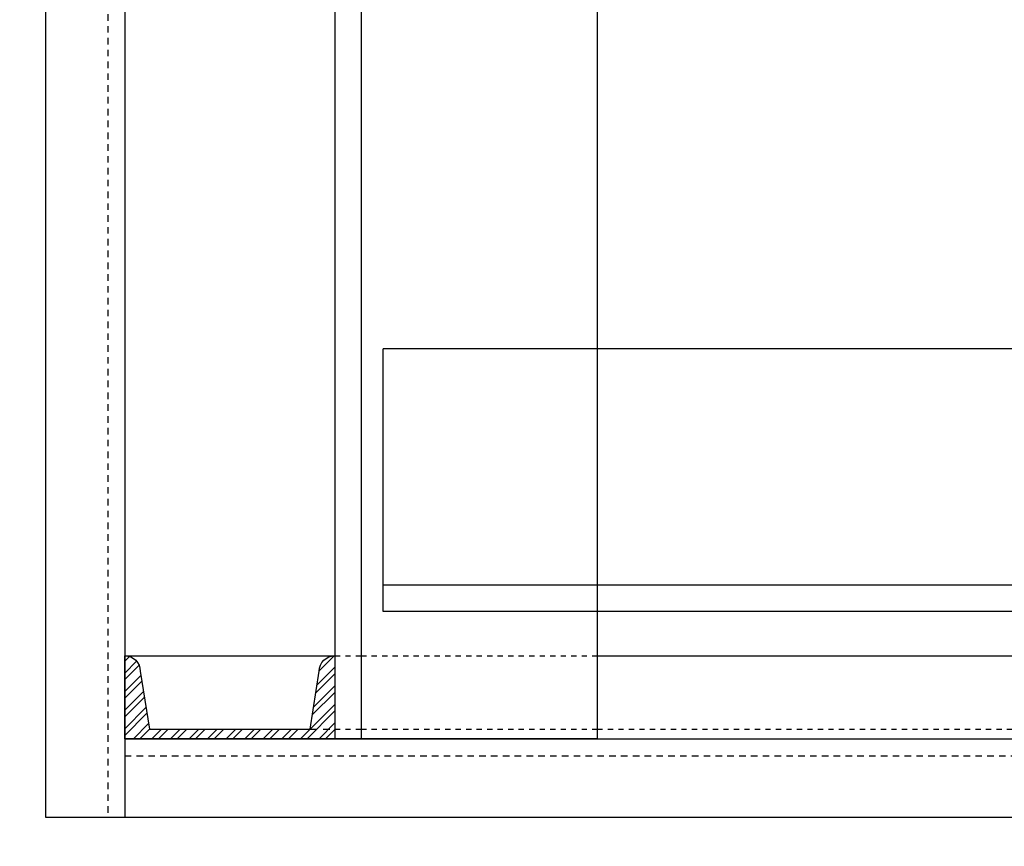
# Model space of a CAD drawing. Header units: inches. Extents: x 382 to 3028, y 70 to 495.
# Tile 28 of 41: x 2020 to 2039, y 130 to 146. Entities that reach past the tile are written whole.
import ezdxf
from ezdxf import colors
from ezdxf.entities.mleader import LeaderData, LeaderLine
from ezdxf.math import Vec2, Vec3

# ---------------------------------------------------------------- set-up
doc = ezdxf.new("R2010")
doc.units = ezdxf.units.IN
doc.header["$MEASUREMENT"] = 0
for name, pattern in [('Dash', [0.25, 0.125, -0.125]), ('Dash - 1_16_', [0.1875, 0.125, -0.0625]), ('Hidden 3_32_', [0.140625, 0.09375, -0.046875])]:
    doc.linetypes.add(name, pattern=pattern)
for name, color, linetype in [('S-ANNO-DIMS', 1, 'Continuous'), ('S-ANNO-NOTE', 2, 'Continuous'), ('S-BEAM', 10, 'Continuous'), ('S-BEAM-HDLN', 1, 'Dash'), ('S-COLS', 2, 'Continuous'), ('S-DETL', 90, 'Continuous'), ('S-DETL-PATT', 8, 'Continuous'), ('S-DETL-THIN', 1, 'Continuous')]:
    doc.layers.add(name, color=color, linetype=linetype)
doc.styles.add('Annotative', font='romans.shx', dxfattribs={"width": 0.8, "height": 0.125})
doc.dimstyles.new('Annotative', dxfattribs={"dimscale": 0, "dimtxt": 0.125, "dimasz": 0.125, "dimexe": 0.18, "dimexo": 0.0625, "dimgap": 0.09, "dimtad": 1, "dimdec": 3, "dimzin": 3, "dimdsep": 46, "dimlunit": 4, "dimtxsty": 'Annotative', "dimcen": 0.09, "dimclrt": 2, "dimazin": 2, "dimtfac": 1, "dimtdec": 3, "dimtmove": 0, "dimatfit": 0, "dimfxl": 1, "dimtfill": 1, "dimfrac": 2, "dimtolj": 1, "dimtzin": 0, "dimarcsym": 0})

# ---------------------------------------------------------------- blocks, each defined once
blk = doc.blocks.new('051200_StructuralFraming-L-Angle - L5X5X1_2-1871483-CANOPY WIDTH TRANSITION')
at = {"layer": 'S-BEAM'}
for p, q in [((783.709, 139.422), (758.626, 139.422)), ((758.626, 138.922), (758.626, 139.422)), ((758.626, 135.422), (758.626, 138.922)), ((758.626, 134.922), (758.626, 135.422)), ((783.709, 134.922), (758.626, 134.922)), ((758.626, 134.422), (758.626, 134.922)), ((783.709, 134.422), (758.626, 134.422))]:
    blk.add_line(p, q, dxfattribs=at)
blk = doc.blocks.new('051200_Column-L-Angle - L5X5X1_2-1695943-CANOPY WIDTH TRANSITION')
for p, q in [((758.206, 221.5), (758.206, 132)), ((762.706, 139.422), (762.706, 161.422)), ((757.706, 152.42), (757.706, 133.58)), ((762.706, 134.924), (762.706, 139.42)), ((762.706, 134.424), (762.706, 134.92)), ((762.706, 132), (762.706, 134.422)), ((758.206, 132), (757.706, 132)), ((758.706, 132), (758.206, 132)), ((762.206, 132), (758.706, 132)), ((762.706, 132), (762.206, 132))]:
    blk.add_line(p, q)
blk = doc.blocks.new('*D101')
at = {"layer": 'Defpoints', "color": 0, "transparency": 16777216}
for p in [(2010.607, 154), (2022.249, 154), (2020.749, 132)]:
    blk.add_point(p, dxfattribs=at)
at = {"layer": 'S-ANNO-DIMS', "color": 0, "lineweight": -2, "transparency": 16777216}
for p, q in [((2020.749, 154), (2006.287, 154)), ((2010.607, 135), (2010.607, 151)), ((2019.249, 132), (2006.287, 132))]:
    blk.add_line(p, q, dxfattribs=at)
at = {"layer": 'S-ANNO-DIMS', "color": 0, "transparency": 16777216}
for points in [[(2010.107, 151), (2011.107, 151), (2010.607, 154)], [(2010.107, 135), (2011.107, 135), (2010.607, 132)]]:
    blk.add_solid(points, dxfattribs=at)
at = {"layer": 'S-ANNO-DIMS', "color": 2, "lineweight": -3, "transparency": 16777216, "insert": (2006.661, 143), "char_height": 3, "width": 15.04118, "attachment_point": 5, "rotation": 90, "style": 'Annotative'}
blk.add_mtext('\\A1;1\'-10"', dxfattribs=at)
blk = doc.blocks.new('*D164')
at = {"layer": 'Defpoints', "color": 0, "transparency": 16777216}
for p in [(2053.749, 132), (2022.249, 130.5), (2053.749, 123.822)]:
    blk.add_point(p, dxfattribs=at)
at = {"layer": 'S-ANNO-DIMS', "color": 0, "lineweight": -2, "transparency": 16777216}
for p, q in [((2053.749, 130.5), (2053.749, 119.502)), ((2022.249, 129), (2022.249, 119.502)), ((2025.249, 123.822), (2050.749, 123.822))]:
    blk.add_line(p, q, dxfattribs=at)
at = {"layer": 'S-ANNO-DIMS', "color": 0, "transparency": 16777216}
for points in [[(2025.249, 124.322), (2025.249, 123.322), (2022.249, 123.822)], [(2050.749, 124.322), (2050.749, 123.322), (2053.749, 123.822)]]:
    blk.add_solid(points, dxfattribs=at)
at = {"layer": 'S-ANNO-DIMS', "color": 2, "lineweight": -3, "transparency": 16777216, "insert": (2037.999, 127.482), "char_height": 3, "attachment_point": 5, "style": 'Annotative', "bg_fill": 3, "box_fill_scale": 1.25, "bg_fill_color": 256, "bg_fill_true_color": 13158600, "bg_fill_transparency": 0}
blk.add_mtext('\\A1;SEE NOTE 3', dxfattribs=at)
blk = doc.blocks.new('051200_StructuralFraming-C-Channel - C4X5_4-V15-DOOR RAIL SUPPORT 2')
at = {"lineweight": -3}
for p, q in [((753.706, 202), (753.706, 200.42)), ((757.706, 202), (753.706, 202)), ((757.706, 200.42), (757.706, 202)), ((754.002, 200.716), (754.176, 201.816)), ((754.176, 201.816), (757.236, 201.816)), ((757.236, 201.816), (757.41, 200.716))]:
    blk.add_line(p, q, dxfattribs=at)
for centre, start, end in [((753.706, 200.716), 270, 0), ((757.706, 200.716), 180, 270)]:
    blk.add_arc(centre, 0.296, start, end, dxfattribs=at)

msp = doc.modelspace()

# ---------------------------------------------------------------- linework, layer by layer
at = {"layer": 'S-BEAM'}
for p, q in [((2022.2544, 133.58), (2026.2442, 133.58)), ((2031.2493, 133.58), (2048.7493, 133.58)), ((2031.2493, 132), (2048.7493, 132))]:
    msp.add_line(p, q, dxfattribs=at)
at = {"layer": 'S-BEAM', "linetype": 'Hidden 3_32_'}
for p, q in [((2026.2512, 133.58), (2026.7473, 133.58)), ((2026.7512, 133.58), (2031.2473, 133.58)), ((2026.2512, 132.184), (2026.7473, 132.184)), ((2026.7512, 132.184), (2031.2473, 132.184)), ((2031.2493, 132.184), (2048.7493, 132.184))]:
    msp.add_line(p, q, dxfattribs=at)
at = {"layer": 'S-BEAM-HDLN'}
msp.add_line((2025.781, 132.184), (2026.2473, 132.184), dxfattribs=at)
at = {"layer": 'S-DETL', "lineweight": -3}
for p, q in [((2020.7493, 130.5), (2020.7493, 226.3171)), ((2022.2493, 226.3483), (2022.2493, 130.5)), ((2022.2493, 130.5), (2020.7493, 130.5))]:
    msp.add_line(p, q, dxfattribs=at)
at = {"layer": 'S-DETL', "linetype": 'Dash - 1_16_', "lineweight": -3}
msp.add_line((2021.9253, 226.3415), (2021.9253, 130.5), dxfattribs=at)

# ---------------------------------------------------------------- block references
at = {"layer": 'S-BEAM', "lineweight": -3}
msp.add_blockref('051200_StructuralFraming-L-Angle - L5X5X1_2-1871483-CANOPY WIDTH TRANSITION', (1268.5434, 0), dxfattribs=at)
at = {"layer": 'S-COLS', "lineweight": -3}
msp.add_blockref('051200_Column-L-Angle - L5X5X1_2-1695943-CANOPY WIDTH TRANSITION', (1268.5434, 0), dxfattribs=at)

# ---------------------------------------------------------------- dimensions: what is measured, and where the dimension line sits
at = {"layer": 'S-ANNO-DIMS', "lineweight": -3}
dim = msp.add_linear_dim(base=(2010.6069, 154), p1=(2020.7493, 132), p2=(2022.2493, 154), angle=90, dimstyle='Annotative', override={"dimpost": '\\X', "dimtfill": 0}, dxfattribs=at)
dim.commit()
dim.dimension.update_dxf_attribs({"geometry": '*D101', "text_midpoint": (2006.6612, 143)})

# ---------------------------------------------------------------- leaders
at = {"layer": 'S-ANNO-NOTE', "lineweight": -3}
ml = msp.add_multileader_mtext('Standard', dxfattribs=at)
ml.set_content('DOOR ROLLER GUIDE TYP.', color=256, style='Annotative')
ml.set_leader_properties(color=1, linetype='ByLayer', lineweight=-1)
ml.build(insert=Vec2(0, 0))
ml.multileader.update_dxf_attribs({"text_right_attachment_type": 3, "dogleg_length": 0.125, "arrow_head_size": 3, "scale": 24})
ctx = ml.context
ctx.base_point, ctx.scale, ctx.char_height, ctx.arrow_head_size, ctx.landing_gap_size, ctx.plane_origin = Vec3(1579.4653, 125.3032), 24, 3, 3, 2.16, Vec3(1540.5838, 159.2557)
ctx.right_attachment = 3
notes = []
notes.append((ctx, [(0, (1, 1, 0), (1576.4653, 125.3032), (1, 0), 3, [(0, [(1540.5838, 159.2557)], 0, [])])]))
ctx.mtext.insert, ctx.mtext.width, ctx.mtext.flow_direction = Vec3(1581.6253, 126.8032), 26.678601, 5
for ctx, leaders in notes:
    for number, flags, end, landing, length, lines in leaders:
        leader = LeaderData()
        leader.index, (leader.has_last_leader_line, leader.has_dogleg_vector, leader.attachment_direction) = number, flags
        leader.last_leader_point, leader.dogleg_vector, leader.dogleg_length = Vec3(end), Vec3(landing), length
        for number, points, colour, breaks in lines:
            line = LeaderLine()
            line.index, line.vertices, line.color, line.breaks = number, Vec3.list(points), colors.encode_raw_color(colour), breaks
            leader.lines.append(line)
        ctx.leaders.append(leader)

# ---------------------------------------------------------------- next in the draw order: dimensions: what is measured, and where the dimension line sits
at = {"layer": 'S-ANNO-DIMS', "lineweight": -3}
dim = msp.add_linear_dim(base=(2053.7493, 123.8223), p1=(2022.2493, 130.5), p2=(2053.7493, 132), text='SEE NOTE 3', dimstyle='Annotative', override={"dimpost": '\\X', "dimse1": 0, "dimse2": 0}, dxfattribs=at)
dim.commit()
dim.dimension.update_dxf_attribs({"geometry": '*D164', "text_midpoint": (2037.9993, 123.8223), "dimtype": 160})

# ---------------------------------------------------------------- next in the draw order: hatches: boundary and pattern name
at = {"layer": 'S-DETL-PATT'}
h = msp.add_hatch(dxfattribs=at)
h.set_pattern_fill('STEEL', color=256, scale=2)
h.set_pattern_definition([(45, (334.5501, 0), (-0.176776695, 0.176776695), []), (45, (334.5501, 0.125), (-0.176776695, 0.176776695), [])])
h.paths.add_polyline_path([(2022.2493, 133.58), (2022.2493, 132), (2026.2493, 132), (2026.2493, 133.58, 0.4142136), (2025.9533, 133.284), (2025.7791, 132.184), (2022.7195, 132.184), (2022.5453, 133.284, 0.4142136)])

# ---------------------------------------------------------------- next in the draw order: linework, layer by layer
at = {"layer": 'S-DETL', "lineweight": -3}
for p, q in [((2022.2493, 132), (2057.2791, 132)), ((2057.2791, 130.5), (2022.2493, 130.5))]:
    msp.add_line(p, q, dxfattribs=at)
at = {"layer": 'S-DETL', "linetype": 'Dash - 1_16_', "lineweight": -3}
msp.add_line((2022.2493, 131.676), (2057.2791, 131.676), dxfattribs=at)

# ---------------------------------------------------------------- next in the draw order: block references
at = {"layer": 'S-DETL-THIN', "lineweight": -3, "xscale": -1, "rotation": 180}
msp.add_blockref('051200_StructuralFraming-C-Channel - C4X5_4-V15-DOOR RAIL SUPPORT 2', (1268.5434, 334), dxfattribs=at)

# ---------------------------------------------------------------- next in the draw order: leaders
at = {"layer": 'S-ANNO-NOTE', "lineweight": -3}
ml = msp.add_multileader_mtext('Standard', dxfattribs=at)
ml.set_content('GIRT BEHIND', color=256, style='Annotative')
ml.set_leader_properties(color=1, linetype='ByLayer', lineweight=-1)
ml.build(insert=Vec2(0, 0))
ml.multileader.update_dxf_attribs({"text_right_attachment_type": 3, "dogleg_length": 0.125, "arrow_head_size": 3, "scale": 24})
ctx = ml.context
ctx.base_point, ctx.scale, ctx.char_height, ctx.arrow_head_size, ctx.landing_gap_size, ctx.plane_origin = Vec3(2066.4566, 141.6351), 24, 3, 3, 2.16, Vec3(2023.6825, 152.9117)
ctx.right_attachment = 3
notes = []
notes.append((ctx, [(1, (1, 1, 0), (2063.4566, 141.6351), (1, 0), 3, [(0, [(2023.6825, 152.9117)], 0, [])])]))
ctx.mtext.insert, ctx.mtext.flow_direction = Vec3(2068.6166, 143.1351), 5
for ctx, leaders in notes:
    for number, flags, end, landing, length, lines in leaders:
        leader = LeaderData()
        leader.index, (leader.has_last_leader_line, leader.has_dogleg_vector, leader.attachment_direction) = number, flags
        leader.last_leader_point, leader.dogleg_vector, leader.dogleg_length = Vec3(end), Vec3(landing), length
        for number, points, colour, breaks in lines:
            line = LeaderLine()
            line.index, line.vertices, line.color, line.breaks = number, Vec3.list(points), colors.encode_raw_color(colour), breaks
            leader.lines.append(line)
        ctx.leaders.append(leader)

doc.saveas('drawing.dxf')
